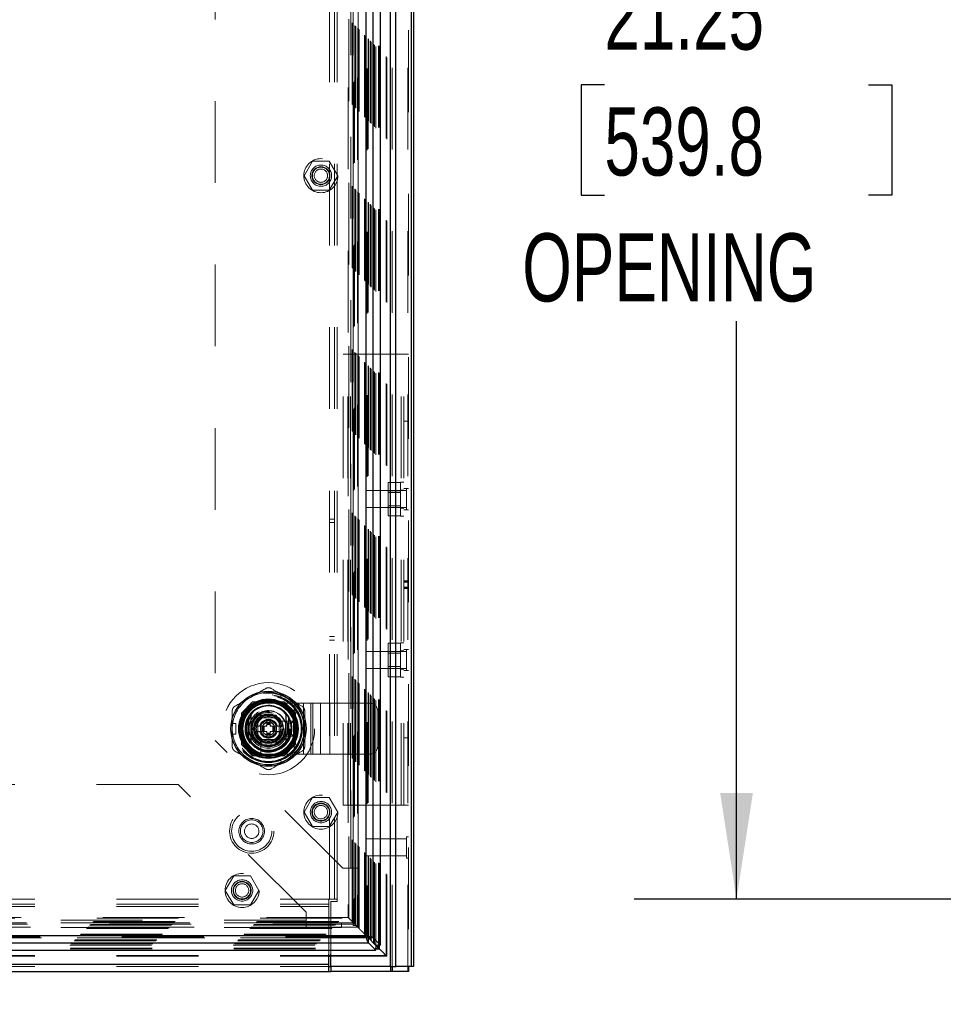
# Model space of a CAD drawing. Header units: inches. Extents: x 0.2 to 10.7, y 0.2 to 7.9.
# Tile 51 of 95: x 4.4 to 5.5, y 3 to 4.2. Entities that reach past the tile are written whole.
import ezdxf

# ---------------------------------------------------------------- set-up
doc = ezdxf.new("R2010")
doc.units = ezdxf.units.IN
doc.header["$MEASUREMENT"] = 0
doc.linetypes.add('HIDDEN', pattern=[0.075, 0.05, -0.025])
doc.layers.add('DIMENSIONS', color=140, linetype='Continuous')
doc.styles.add('SLDTEXTSTYLE0', font='TXT', dxfattribs={"width": 0.7})
doc.dimstyles.new('SLDDIMSTYLE0', dxfattribs={"dimtxt": 0.084961, "dimasz": 0.13, "dimexe": 0, "dimexo": 0.0625, "dimgap": 0.02124, "dimtad": 0, "dimtih": 1, "dimtoh": 1, "dimlfac": 12, "dimrnd": 1e-09, "dimzin": 12, "dimdsep": 46, "dimtxsty": 'SLDTEXTSTYLE0', "dimsah": 1, "dimcen": 0.09, "dimadec": 0, "dimazin": 3, "dimtfac": 1, "dimtofl": 0, "dimtmove": 0, "dimatfit": 3, "dimfxl": 0, "dimfrac": 2, "dimtolj": 1, "dimtzin": 12, "dimarcsym": 0})
doc.dimstyles.new('SLDDIMSTYLE1', dxfattribs={"dimtxt": 0.084961, "dimasz": 0.13, "dimexe": 0, "dimexo": 0.0625, "dimgap": 0.02124, "dimtad": 0, "dimtih": 1, "dimtoh": 1, "dimlfac": 12, "dimrnd": 1e-09, "dimzin": 12, "dimdsep": 46, "dimtxsty": 'SLDTEXTSTYLE0', "dimsah": 1, "dimcen": 0.09, "dimadec": 0, "dimazin": 3, "dimtfac": 1, "dimtmove": 0, "dimatfit": 0, "dimfxl": 0, "dimfrac": 2, "dimtolj": 1, "dimtzin": 12, "dimarcsym": 0})

# ---------------------------------------------------------------- blocks, each defined once
blk = doc.blocks.new('_D_15')
at = {"layer": 'DIMENSIONS'}
for p, q in [((5.7627, 3.2382), (5.7627, 3.4882)), ((6.0862, 3.2382), (5.6377, 3.2382)), ((6.0815, 3.0344), (5.6377, 3.0344)), ((5.7627, 2.8197), (5.7627, 3.0344)), ((5.2341, 2.8197), (5.2056, 2.8197)), ((5.2056, 2.8197), (5.2056, 2.6846)), ((5.4866, 2.8197), (5.5151, 2.8197)), ((5.5151, 2.8197), (5.5151, 2.6846)), ((5.6398, 2.8197), (5.7627, 2.8197)), ((5.2056, 2.6846), (5.2341, 2.6846)), ((5.5151, 2.6846), (5.4866, 2.6846))]:
    blk.add_line(p, q, dxfattribs=at)
for points in [[(5.7627, 3.2382), (5.7827, 3.3682), (5.7427, 3.3682)], [(5.7627, 3.0344), (5.7427, 2.9044), (5.7827, 2.9044)]]:
    blk.add_solid(points, dxfattribs=at)
at = {"layer": 'DIMENSIONS', "char_height": 0.08333, "attachment_point": 1, "style": 'SLDTEXTSTYLE0'}
for s, insert in [('2.45', (5.2341, 2.9461)), ('62.1', (5.2341, 2.792))]:
    blk.add_mtext(s, dxfattribs=dict(at, insert=insert))
blk = doc.blocks.new('_D_17')
at = {"layer": 'DIMENSIONS'}
for p, q in [((6.0556, 4.8938), (5.1432, 4.8938)), ((5.2682, 4.8938), (5.2682, 4.2496)), ((5.1066, 4.1195), (5.0781, 4.1195)), ((5.0781, 4.1195), (5.0781, 3.9845)), ((5.4298, 4.1195), (5.4583, 4.1195)), ((5.4583, 4.1195), (5.4583, 3.9845)), ((5.0781, 3.9845), (5.1066, 3.9845)), ((5.4583, 3.9845), (5.4298, 3.9845)), ((5.2682, 3.1229), (5.2682, 3.8304)), ((6.0556, 3.1229), (5.1432, 3.1229))]:
    blk.add_line(p, q, dxfattribs=at)
for points in [[(5.2682, 4.8938), (5.2482, 4.7638), (5.2882, 4.7638)], [(5.2682, 3.1229), (5.2882, 3.2529), (5.2482, 3.2529)]]:
    blk.add_solid(points, dxfattribs=at)
at = {"layer": 'DIMENSIONS', "char_height": 0.08333, "attachment_point": 1, "style": 'SLDTEXTSTYLE0'}
for s, insert in [('21.25', (5.1066, 4.2459)), ('539.8', (5.1066, 4.0919)), ('OPENING', (5.0061, 3.9378))]:
    blk.add_mtext(s, dxfattribs=dict(at, insert=insert))

msp = doc.modelspace()

# ---------------------------------------------------------------- linework, layer by layer
at = {"color": 7, "linetype": 'HIDDEN', "lineweight": 18}
for p, q in [((4.8662843, 3.0404469), (4.8662843, 4.9850961)), ((4.8671629, 4.9862764), (4.8671629, 3.0404469)), ((4.845087, 3.0404469), (4.845087, 4.9758636)), ((4.8472083, 3.0404469), (4.8472083, 4.9761225)), ((4.8395003, 3.054081), (4.8395003, 4.9626298)), ((4.8404242, 3.0531681), (4.8404242, 4.9635428)), ((4.8177482, 3.0758331), (4.8177482, 4.9408777)), ((4.8178822, 4.9410138), (4.8178822, 3.0756973)), ((4.817913, 3.0756359), (4.817913, 4.9410749)), ((4.8201748, 3.0733964), (4.8201748, 4.9433017)), ((4.820582, 3.0729994), (4.820582, 4.9437115)), ((4.8207317, 3.0728497), (4.8207317, 4.9438612)), ((4.8215456, 3.0720357), (4.8215456, 4.9446751)), ((4.8243903, 3.0691876), (4.8243903, 4.9475216)), ((4.8252954, 3.068286), (4.8252954, 4.9484248)), ((4.8269976, 3.0665514), (4.8269976, 4.9501595)), ((4.830364, 3.0673506), (4.830364, 4.9493602)), ((4.8314972, 3.0672437), (4.8314972, 4.9494671)), ((4.8048456, 3.0887358), (4.8048456, 4.9279751)), ((4.8052622, 3.0883191), (4.8052622, 4.9283917)), ((4.8052622, 4.9283917), (4.8052622, 3.0883191)), ((4.8054661, 3.0881384), (4.8054661, 4.9285652)), ((4.8056789, 3.0879024), (4.8056789, 4.9288084)), ((4.8065122, 3.0870691), (4.8065122, 4.9296417)), ((4.8133961, 3.0801852), (4.8133961, 4.9365256)), ((4.8141269, 3.0794545), (4.8141269, 4.9372564)), ((4.8149586, 4.9381298), (4.8149586, 3.078581)), ((4.8154293, 3.0781521), (4.8154293, 4.9385587)), ((4.816554, 4.9396804), (4.816554, 3.0770328)), ((4.7931738, 4.9163019), (4.7931738, 3.1004096)), ((4.7939022, 3.0996791), (4.7939022, 4.9170317)), ((4.7979927, 3.0955887), (4.7979927, 4.9211222)), ((4.7987657, 3.0948156), (4.7987657, 4.9218952)), ((4.799473, 4.922622), (4.799473, 3.0940897)), ((4.8010956, 4.9242251), (4.8010956, 3.0924858)), ((4.8013837, 3.0921976), (4.8013837, 4.9245132)), ((4.8023129, 3.0912684), (4.8023129, 4.9254424)), ((4.8025539, 3.0910274), (4.8025539, 4.9256834)), ((4.8025539, 3.0910274), (4.8025539, 4.9256834)), ((4.8047979, 4.9279373), (4.8047979, 3.0887435)), ((4.7705796, 3.1228636), (4.7705796, 4.8937803)), ((4.7765796, 3.1228636), (4.7765796, 4.8937803)), ((4.7795796, 3.1228636), (4.7795796, 4.8937803)), ((4.7795796, 3.1228636), (4.7795796, 4.8937803)), ((4.7964064, 4.8558137), (4.7964064, 3.1608971)), ((4.7964064, 4.8558137), (4.7964064, 3.1608971)), ((4.7994064, 4.8558137), (4.7994064, 3.1608971)), ((4.8054064, 4.8558137), (4.8054064, 3.1608971)), ((4.6304064, 4.6995637), (4.6304064, 3.3171471)), ((4.7496585, 4.0261054), (4.7394105, 4.0083554)), ((4.7701544, 4.0261054), (4.7496585, 4.0261054)), ((4.7804024, 4.0083554), (4.7701544, 4.0261054)), ((4.7394105, 4.0083554), (4.7496585, 3.9906054)), ((4.7701544, 3.9906054), (4.7804024, 4.0083554)), ((4.7496585, 3.9906054), (4.7701544, 3.9906054)), ((4.7869963, 3.2381969), (4.7869963, 3.7900303)), ((4.7869963, 3.7900303), (4.7929963, 3.7900303)), ((4.7929963, 3.2381969), (4.7929963, 3.7900303)), ((4.7959963, 3.7900303), (4.7929963, 3.7900303)), ((4.7959963, 3.2381969), (4.7959963, 3.7900303)), ((4.7959963, 3.2381969), (4.7959963, 3.7900303)), ((4.8581629, 3.7900303), (4.7959963, 3.7900303)), ((4.8581629, 3.2381969), (4.8581629, 3.7900303)), ((4.8671629, 3.7900303), (4.8581629, 3.7900303)), ((4.8581629, 3.2381969), (4.8581629, 3.7900303)), ((4.8611629, 3.2381969), (4.8611629, 3.7900303)), ((4.8671629, 3.7077907), (4.8611629, 3.7077907)), ((4.8574129, 3.6330262), (4.8419963, 3.6330262)), ((4.8419963, 3.6330262), (4.8419963, 3.6227782)), ((4.8574129, 3.5916969), (4.8574129, 3.6333636)), ((4.8611629, 3.6333636), (4.8574129, 3.6333636)), ((4.8150796, 3.6229469), (4.8150796, 3.6021136)), ((4.8645588, 3.6229469), (4.8150796, 3.6229469)), ((4.8574129, 3.6227782), (4.8419963, 3.6227782)), ((4.8419963, 3.6227782), (4.8419963, 3.6022823)), ((4.8574129, 3.6206928), (4.8419963, 3.6206928)), ((4.8611629, 3.6235719), (4.8574129, 3.6235719)), ((4.8671629, 3.6255511), (4.8611629, 3.6255511)), ((4.8645588, 3.6255511), (4.8645588, 3.5995094)), ((4.8419963, 3.6043678), (4.8574129, 3.6043678)), ((4.8150796, 3.6021136), (4.8645588, 3.6021136)), ((4.8574129, 3.6022823), (4.8419963, 3.6022823)), ((4.8419963, 3.6022823), (4.8419963, 3.5920343)), ((4.8574129, 3.5920343), (4.8419963, 3.5920343)), ((4.8574129, 3.6014886), (4.8611629, 3.6014886)), ((4.8574129, 3.5916969), (4.8611629, 3.5916969)), ((4.8671629, 3.5995094), (4.8611629, 3.5995094)), ((4.7765796, 3.5880719), (4.7705796, 3.5880719)), ((4.7705796, 3.5839053), (4.7765796, 3.5839053)), ((4.8671629, 3.5127308), (4.8611629, 3.5127308)), ((4.8671629, 3.5123304), (4.8611629, 3.5123304)), ((4.8671629, 3.5120902), (4.8611629, 3.5120902)), ((4.8671629, 3.51127), (4.8611629, 3.51127)), ((4.8671629, 3.5108412), (4.8611629, 3.5108412)), ((4.8671629, 3.5047561), (4.8611629, 3.5047561)), ((4.8671629, 3.5037313), (4.8611629, 3.5037313)), ((4.8611629, 3.5035136), (4.8671629, 3.5035136)), ((4.8671629, 3.503347), (4.8611629, 3.503347)), ((4.7705796, 3.4443219), (4.7765796, 3.4443219)), ((4.7705796, 3.4401553), (4.7765796, 3.4401553)), ((4.8574129, 3.4361929), (4.8419963, 3.4361929)), ((4.8419963, 3.4361929), (4.8419963, 3.4259449)), ((4.8574129, 3.3948636), (4.8574129, 3.4365303)), ((4.8611629, 3.4365303), (4.8574129, 3.4365303)), ((4.8150796, 3.4261136), (4.8150796, 3.4052803)), ((4.8645588, 3.4261136), (4.8150796, 3.4261136)), ((4.8574129, 3.4259449), (4.8419963, 3.4259449)), ((4.8419963, 3.4259449), (4.8419963, 3.405449)), ((4.8574129, 3.4238594), (4.8419963, 3.4238594)), ((4.8611629, 3.4267386), (4.8574129, 3.4267386)), ((4.8671629, 3.4287178), (4.8611629, 3.4287178)), ((4.8645588, 3.4287178), (4.8645588, 3.4026761)), ((4.8150796, 3.4052803), (4.8645588, 3.4052803)), ((4.8419963, 3.4075344), (4.8574129, 3.4075344)), ((4.8574129, 3.405449), (4.8419963, 3.405449)), ((4.8419963, 3.405449), (4.8419963, 3.395201)), ((4.8574129, 3.4046553), (4.8611629, 3.4046553)), ((4.8671629, 3.4026761), (4.8611629, 3.4026761)), ((4.8574129, 3.395201), (4.8419963, 3.395201)), ((4.8574129, 3.3948636), (4.8611629, 3.3948636)), ((4.676365, 3.3644249), (4.6626564, 3.3507163)), ((4.676515, 3.3645748), (4.676365, 3.3644249)), ((4.7148645, 3.3644249), (4.676365, 3.3644249)), ((4.7150144, 3.3645748), (4.676515, 3.3645748)), ((4.7107994, 3.3644249), (4.68073, 3.3644249)), ((4.6957631, 3.3628681), (4.7270131, 3.3628681)), ((4.7100957, 3.3695619), (4.7122278, 3.3732548)), ((4.7100957, 3.3695619), (4.7214609, 3.3630002)), ((4.7235929, 3.3666931), (4.7122278, 3.3732548)), ((4.7285731, 3.3507163), (4.7148645, 3.3644249)), ((4.728723, 3.3508662), (4.7150144, 3.3645748)), ((4.7214609, 3.3630002), (4.7235929, 3.3666931)), ((4.7270131, 3.3003681), (4.7270131, 3.3628681)), ((4.7270131, 3.3628681), (4.7501895, 3.3628681)), ((4.7270131, 3.3003681), (4.7270131, 3.3628681)), ((4.7386013, 3.3003681), (4.7386013, 3.3628681)), ((4.7476574, 3.3003681), (4.7476574, 3.3628681)), ((4.7501895, 3.3003681), (4.7501895, 3.3628681)), ((4.7501895, 3.3628681), (4.7592456, 3.3628681)), ((4.7592456, 3.3003681), (4.7592456, 3.3628681)), ((4.7592456, 3.3628681), (4.7708338, 3.3628681)), ((4.7708338, 3.3003681), (4.7708338, 3.3628681)), ((4.7708338, 3.3628681), (4.8190964, 3.3628681)), ((4.7708338, 3.3003681), (4.7708338, 3.3628681)), ((4.6626564, 3.3507163), (4.6626564, 3.3122169)), ((4.6628064, 3.3508662), (4.6628064, 3.3123668)), ((4.7285731, 3.3122169), (4.7285731, 3.3507163)), ((4.728723, 3.3123668), (4.728723, 3.3508662)), ((4.8295131, 3.3107848), (4.8295131, 3.3524515)), ((4.6514734, 3.3381782), (4.6557375, 3.3381782)), ((4.6514734, 3.3250548), (4.6514734, 3.3381782)), ((4.6557375, 3.3250548), (4.6557375, 3.3381782)), ((4.6629563, 3.3466512), (4.6629563, 3.3165818)), ((4.6768228, 3.3316165), (4.6862937, 3.3480207)), ((4.6826381, 3.3447431), (4.6826381, 3.3184931)), ((4.7088881, 3.3447431), (4.6826381, 3.3447431)), ((4.6826413, 3.3411831), (4.6826413, 3.3220499)), ((4.7053313, 3.3447399), (4.6861981, 3.3447399)), ((4.6862937, 3.3480207), (4.7052357, 3.3480207)), ((4.6937962, 3.341459), (4.6937962, 3.3396546)), ((4.6937962, 3.341459), (4.6977332, 3.341459)), ((4.6937962, 3.3396546), (4.6977332, 3.3396546)), ((4.6937962, 3.3396546), (4.6937962, 3.3389984)), ((4.6937962, 3.3389984), (4.6977332, 3.3389984)), ((4.6937962, 3.3389984), (4.6937962, 3.3387101)), ((4.6937962, 3.3387101), (4.6937962, 3.3376463)), ((4.6937962, 3.3387101), (4.6977332, 3.3387101)), ((4.6937962, 3.3376463), (4.6937962, 3.3369503)), ((4.6937962, 3.3376463), (4.6977332, 3.3376463)), ((4.6977332, 3.341459), (4.6977332, 3.3396546)), ((4.6977332, 3.3396546), (4.6977332, 3.3389984)), ((4.6977332, 3.3389984), (4.6977332, 3.3387101)), ((4.6977332, 3.3387101), (4.6977332, 3.3376463)), ((4.6977332, 3.3376463), (4.6977332, 3.3369503)), ((4.7052357, 3.3480207), (4.7147066, 3.3316165)), ((4.7088881, 3.3184931), (4.7088881, 3.3447431)), ((4.7088881, 3.3220499), (4.7088881, 3.3411831)), ((4.7229625, 3.3408029), (4.7093555, 3.3408029)), ((4.7163881, 3.3224515), (4.7163881, 3.3407848)), ((4.7188881, 3.3382848), (4.7163881, 3.3407848)), ((4.7163881, 3.3407848), (4.7263881, 3.3407848)), ((4.7188881, 3.3249515), (4.7188881, 3.3382848)), ((4.7188881, 3.3382848), (4.7238881, 3.3382848)), ((4.7238881, 3.3382848), (4.7263881, 3.3407848)), ((4.7238881, 3.3382848), (4.7238881, 3.3249515)), ((4.7263881, 3.3407848), (4.7263881, 3.3224515)), ((4.7285731, 3.3165818), (4.7285731, 3.3466512)), ((4.6862937, 3.3152123), (4.6768228, 3.3316165)), ((4.6877266, 3.3348973), (4.678717, 3.3348973)), ((4.6877266, 3.3283357), (4.678717, 3.3283357)), ((4.6877266, 3.3348973), (4.6877266, 3.3283357)), ((4.6883828, 3.3348973), (4.6877266, 3.3348973)), ((4.6883828, 3.3283357), (4.6877266, 3.3283357)), ((4.6883828, 3.3348973), (4.6883828, 3.3283357)), ((4.6886711, 3.3348973), (4.6883828, 3.3348973)), ((4.6886711, 3.3283357), (4.6883828, 3.3283357)), ((4.6897349, 3.3348973), (4.6886711, 3.3348973)), ((4.6886711, 3.3348973), (4.6886711, 3.3283357)), ((4.6897349, 3.3283357), (4.6886711, 3.3283357)), ((4.6904309, 3.3348973), (4.6897349, 3.3348973)), ((4.6897349, 3.3348973), (4.6897349, 3.3283357)), ((4.6904309, 3.3283357), (4.6897349, 3.3283357)), ((4.6904309, 3.3348973), (4.6904309, 3.3283357)), ((4.6937962, 3.3348973), (4.6904309, 3.3348973)), ((4.6937962, 3.3283357), (4.6904309, 3.3283357)), ((4.6937962, 3.3369503), (4.6937962, 3.3348973)), ((4.6937962, 3.3369503), (4.6977332, 3.3369503)), ((4.6937962, 3.3283357), (4.6937962, 3.3262827)), ((4.6937962, 3.3262827), (4.6977332, 3.3262827)), ((4.6937962, 3.3262827), (4.6937962, 3.3255868)), ((4.6937962, 3.3255868), (4.6977332, 3.3255868)), ((4.6937962, 3.3255868), (4.6937962, 3.3245229)), ((4.6977332, 3.3369503), (4.6977332, 3.3348973)), ((4.7010985, 3.3348973), (4.6977332, 3.3348973)), ((4.7010985, 3.3283357), (4.6977332, 3.3283357)), ((4.6977332, 3.3283357), (4.6977332, 3.3262827)), ((4.6977332, 3.3262827), (4.6977332, 3.3255868)), ((4.6977332, 3.3255868), (4.6977332, 3.3245229)), ((4.7017944, 3.3348973), (4.7010985, 3.3348973)), ((4.7010985, 3.3348973), (4.7010985, 3.3283357)), ((4.7017944, 3.3283357), (4.7010985, 3.3283357)), ((4.7017944, 3.3348973), (4.7017944, 3.3283357)), ((4.7028583, 3.3348973), (4.7017944, 3.3348973)), ((4.7028583, 3.3283357), (4.7017944, 3.3283357)), ((4.7028583, 3.3348973), (4.7028583, 3.3283357)), ((4.7031466, 3.3348973), (4.7028583, 3.3348973)), ((4.7031466, 3.3283357), (4.7028583, 3.3283357)), ((4.7031466, 3.3348973), (4.7031466, 3.3283357)), ((4.7038028, 3.3348973), (4.7031466, 3.3348973)), ((4.7038028, 3.3283357), (4.7031466, 3.3283357)), ((4.7038028, 3.3348973), (4.7038028, 3.3283357)), ((4.7128124, 3.3348973), (4.7038028, 3.3348973)), ((4.7128124, 3.3283357), (4.7038028, 3.3283357)), ((4.7147066, 3.3316165), (4.7052357, 3.3152123)), ((4.7866564, 3.1608971), (4.6304064, 3.3171471)), ((4.6514734, 3.3250548), (4.6557375, 3.3250548)), ((4.6826381, 3.3184931), (4.7088881, 3.3184931)), ((4.6861981, 3.3184931), (4.7053313, 3.3184931)), ((4.7052357, 3.3152123), (4.6862937, 3.3152123)), ((4.6865783, 3.3180258), (4.6865783, 3.3044187)), ((4.6937962, 3.3245229), (4.6977332, 3.3245229)), ((4.6937962, 3.3245229), (4.6937962, 3.3242346)), ((4.6937962, 3.3242346), (4.6977332, 3.3242346)), ((4.6937962, 3.3242346), (4.6937962, 3.3235785)), ((4.6937962, 3.3235785), (4.6977332, 3.3235785)), ((4.6937962, 3.3235785), (4.6937962, 3.321774)), ((4.6937962, 3.321774), (4.6977332, 3.321774)), ((4.6977332, 3.3245229), (4.6977332, 3.3242346)), ((4.6977332, 3.3242346), (4.6977332, 3.3235785)), ((4.6977332, 3.3235785), (4.6977332, 3.321774)), ((4.7188881, 3.3249515), (4.7163881, 3.3224515)), ((4.7263881, 3.3224515), (4.7163881, 3.3224515)), ((4.7238881, 3.3249515), (4.7188881, 3.3249515)), ((4.7238881, 3.3249515), (4.7263881, 3.3224515)), ((4.8671629, 3.3204365), (4.8611629, 3.3204365)), ((4.6626564, 3.3122169), (4.676365, 3.2985082)), ((4.6628064, 3.3123668), (4.676515, 3.2986582)), ((4.7148645, 3.2985082), (4.7285731, 3.3122169)), ((4.7285731, 3.3122169), (4.728723, 3.3123668)), ((4.676365, 3.2985082), (4.7148645, 3.2985082)), ((4.676515, 3.2986582), (4.7150144, 3.2986582)), ((4.68073, 3.2988081), (4.7107994, 3.2988081)), ((4.6957631, 3.3003681), (4.7270131, 3.3003681)), ((4.7214609, 3.3002328), (4.7100957, 3.2936711)), ((4.7122278, 3.2899782), (4.7100957, 3.2936711)), ((4.7235929, 3.2965399), (4.7122278, 3.2899782)), ((4.7235929, 3.2965399), (4.7214609, 3.3002328)), ((4.7270131, 3.3003681), (4.7501895, 3.3003681)), ((4.7501895, 3.3003681), (4.7592456, 3.3003681)), ((4.7592456, 3.3003681), (4.7708338, 3.3003681)), ((4.7708338, 3.3003681), (4.8190964, 3.3003681)), ((4.5854621, 3.2632166), (3.4942121, 3.2632166)), ((4.7417121, 3.1069666), (4.5854621, 3.2632166)), ((4.7496585, 3.2472582), (4.7394105, 3.2295082)), ((4.7701544, 3.2472582), (4.7496585, 3.2472582)), ((4.7804024, 3.2295082), (4.7701544, 3.2472582)), ((4.7394105, 3.2295082), (4.7496585, 3.2117582)), ((4.7701544, 3.2117582), (4.7804024, 3.2295082)), ((4.7869963, 3.2381969), (4.7929963, 3.2381969)), ((4.7959963, 3.2381969), (4.7929963, 3.2381969)), ((4.8581629, 3.2381969), (4.7959963, 3.2381969)), ((4.8671629, 3.2381969), (4.8581629, 3.2381969)), ((4.8056977, 3.0879073), (4.8056938, 3.2248184)), ((4.7496585, 3.2117582), (4.7701544, 3.2117582)), ((4.8150796, 3.1966969), (4.8150796, 3.1758636)), ((4.8645588, 3.1966969), (4.8150796, 3.1966969)), ((4.8645588, 3.1993011), (4.8645588, 3.1732594)), ((4.8671629, 3.1993011), (4.8645588, 3.1993011)), ((4.8150796, 3.1758636), (4.8645588, 3.1758636)), ((4.8645588, 3.1732594), (4.8671629, 3.1732594)), ((4.7964064, 3.1608971), (4.7866564, 3.1608971)), ((4.8054064, 3.1608971), (4.7964064, 3.1608971)), ((4.7994064, 3.1608971), (4.7994064, 3.0908971)), ((4.8054064, 3.1608971), (4.8054064, 3.0908971)), ((4.6532418, 3.1514666), (4.6429938, 3.1337166)), ((4.6737377, 3.1514666), (4.6532418, 3.1514666)), ((4.6839857, 3.1337166), (4.6737377, 3.1514666)), ((4.6429938, 3.1337166), (4.6532418, 3.1159666)), ((4.6737377, 3.1159666), (4.6839857, 3.1337166)), ((3.3100721, 3.1228636), (4.7695871, 3.1228636)), ((4.7695871, 3.1138636), (4.7695871, 3.1228636)), ((4.7795796, 3.1228636), (4.7705796, 3.1228636)), ((4.7795796, 3.1203636), (4.7795796, 3.1228636)), ((3.3100721, 3.1168636), (4.7695871, 3.1168636)), ((3.3100721, 3.1138636), (4.7695871, 3.1138636)), ((3.3100721, 3.1138636), (4.7695871, 3.1138636)), ((4.6532418, 3.1159666), (4.6737377, 3.1159666)), ((4.7695871, 3.0557818), (4.7695871, 3.1138636)), ((4.7720796, 3.0557818), (4.7720796, 3.1203636)), ((4.7720796, 3.1203636), (4.7795796, 3.1203636)), ((3.2857163, 3.0996791), (4.7939022, 3.0996791)), ((4.7931903, 3.1004127), (3.2864336, 3.1004127)), ((4.7417121, 3.0972166), (3.3379621, 3.0972166)), ((4.7417121, 3.0972166), (3.3379621, 3.0972166)), ((4.7417121, 3.0972166), (4.7417121, 3.1069666)), ((4.7417121, 3.0882166), (4.7417121, 3.0972166)), ((4.7979927, 3.0955887), (4.7939022, 3.0996791)), ((3.2731063, 3.0870691), (4.8065122, 3.0870691)), ((3.2739396, 3.0879024), (4.8056789, 3.0879024)), ((3.2739642, 3.0878965), (4.8056699, 3.0878965)), ((3.2741053, 3.0880615), (4.8055032, 3.0880615)), ((3.2743563, 3.0883191), (4.8052622, 3.0883191)), ((3.2743563, 3.0883191), (4.8052622, 3.0883191)), ((4.8048689, 3.0887488), (3.2747401, 3.0887488)), ((3.2747729, 3.0887358), (4.8048456, 3.0887358)), ((3.2770646, 3.0910274), (4.8025539, 3.0910274)), ((3.2770646, 3.0910274), (4.8025539, 3.0910274)), ((3.2773056, 3.0912684), (4.8023129, 3.0912684)), ((3.2782348, 3.0921976), (4.8013837, 3.0921976)), ((4.8010956, 3.0924858), (3.2785229, 3.0924858)), ((4.7997425, 3.0938557), (3.2798518, 3.0938557)), ((4.7996876, 3.0938994), (3.2799246, 3.0938994)), ((3.2808528, 3.0948156), (4.7987657, 3.0948156)), ((3.2816258, 3.0955887), (4.7979927, 3.0955887)), ((4.7417121, 3.0942166), (3.3379621, 3.0942166)), ((4.7417121, 3.0882166), (3.3379621, 3.0882166)), ((4.7848788, 3.0942166), (4.7417121, 3.0942166)), ((4.7848788, 3.0882166), (4.7417121, 3.0882166)), ((4.7848788, 3.0942166), (4.7848788, 3.0882166)), ((4.7987657, 3.0948156), (4.7979927, 3.0955887)), ((4.7997948, 3.0937866), (4.7987657, 3.0948156)), ((4.8054064, 3.0908971), (4.7994064, 3.0908971)), ((4.8056789, 3.0879024), (4.8023129, 3.0912684)), ((4.8065122, 3.0870691), (4.8056789, 3.0879024)), ((3.2588868, 3.0728497), (4.8207317, 3.0728497)), ((3.2590365, 3.0729994), (4.820582, 3.0729994)), ((3.2592681, 3.0732268), (4.8203363, 3.0732268)), ((4.8179892, 3.0756027), (3.2616324, 3.0756027)), ((3.2617147, 3.0756266), (4.8179038, 3.0756266)), ((3.2618703, 3.0758331), (4.8177482, 3.0758331)), ((4.8165626, 3.0770016), (3.2630567, 3.0770016)), ((3.2641893, 3.0781521), (4.8154293, 3.0781521)), ((3.2646599, 3.078581), (4.8149586, 3.078581)), ((3.2654916, 3.0794545), (4.8141269, 3.0794545)), ((3.2662224, 3.0801852), (4.8133961, 3.0801852)), ((4.8141269, 3.0794545), (4.8133961, 3.0801852)), ((4.8151158, 3.0784656), (4.8141269, 3.0794545)), ((3.2526302, 3.0665421), (4.8269883, 3.0665421)), ((3.2533238, 3.0620841), (4.8262947, 3.0620841)), ((3.2534307, 3.0632173), (4.8261878, 3.0632173)), ((3.2543232, 3.068286), (4.8252954, 3.068286)), ((3.255307, 3.0692755), (4.8243078, 3.0692755)), ((3.2580729, 3.0720357), (4.8215456, 3.0720357)), ((4.8264397, 3.0671417), (4.8252954, 3.068286)), ((4.8263964, 3.067134), (4.8269883, 3.0665421)), ((4.8269976, 3.0665514), (4.8264064, 3.0671426)), ((4.8269883, 3.0610488), (4.8269883, 3.0665421)), ((4.8325126, 3.0665514), (4.8269976, 3.0665514)), ((4.8281978, 3.0653835), (4.8315166, 3.0620644)), ((3.3100721, 3.054081), (4.7695871, 3.054081)), ((3.3100721, 3.0531483), (4.7695871, 3.0531483)), ((4.7720796, 3.054081), (4.8395003, 3.054081)), ((4.7720796, 3.0531483), (4.8404159, 3.0531483)), ((4.8395003, 3.054081), (4.8378515, 3.0557387)), ((3.3100721, 3.0434469), (4.7695871, 3.0434469)), ((3.3100721, 3.0404469), (4.7695871, 3.0404469))]:
    msp.add_line(p, q, dxfattribs=at)
at = {"color": 7, "linetype": 'Continuous', "lineweight": 25}
for p, q in [((4.8705269, 3.0404469), (4.8705269, 4.9850961)), ((4.8731629, 4.9862764), (4.8731629, 3.0404469)), ((4.845087, 3.0404469), (4.845087, 4.9758636)), ((4.8514509, 3.0404469), (4.8514509, 4.9761225)), ((4.8238219, 3.0756359), (4.8238219, 4.9410749)), ((4.8329064, 3.0665514), (4.8329064, 4.9501595)), ((4.8149586, 4.9381298), (4.8149586, 3.078581)), ((4.6711584, 3.3453045), (4.6711584, 3.3179285)), ((4.720371, 3.3453045), (4.720371, 3.3179285)), ((3.2646599, 3.078581), (4.8149586, 3.078581)), ((4.8179292, 3.0756521), (4.8151158, 3.0784656)), ((4.8179038, 3.0697178), (4.8179038, 3.0756266)), ((4.8179038, 3.0756266), (4.8263964, 3.067134)), ((4.8238219, 3.0756359), (4.817913, 3.0756359)), ((4.8264064, 3.0671426), (4.817913, 3.0756359)), ((4.8329064, 3.0665514), (4.8238219, 3.0756359)), ((3.2526302, 3.0606332), (4.8269883, 3.0606332)), ((3.2617147, 3.0697178), (4.8179038, 3.0697178)), ((4.8179038, 3.0697178), (4.8269883, 3.0606332)), ((4.8261878, 3.0632173), (4.830364, 3.0632173)), ((4.8262947, 3.0620841), (4.8314972, 3.0620841)), ((4.830364, 3.0632173), (4.8264397, 3.0671417)), ((4.8269883, 3.0606332), (4.8269883, 3.0610488)), ((4.830364, 3.0632173), (4.830364, 3.0673506)), ((4.8314972, 3.0620841), (4.830364, 3.0632173)), ((4.8314972, 3.0620841), (4.8314972, 3.0672437)), ((4.8329064, 3.0665514), (4.8325126, 3.0665514)), ((4.7695871, 3.0434469), (4.7695871, 3.0557818)), ((4.7695871, 3.054081), (4.7720796, 3.054081)), ((4.7695871, 3.0531483), (4.7720796, 3.0531483)), ((4.7720796, 3.0404469), (4.7720796, 3.0557818)), ((3.3100721, 3.0434469), (4.7695871, 3.0434469)), ((4.7695871, 3.0344469), (4.7695871, 3.0434469)), ((4.7695871, 3.0404469), (4.7720796, 3.0404469)), ((4.845087, 3.0404469), (4.7720796, 3.0404469)), ((4.7720871, 3.0404469), (4.7720871, 3.0344469)), ((4.845087, 3.0404469), (4.8514509, 3.0404469)), ((4.8450902, 3.0404469), (4.8450902, 3.0344469)), ((4.8472092, 3.0404469), (4.8472092, 3.0344469)), ((4.8705269, 3.0404469), (4.8514509, 3.0404469)), ((4.8662852, 3.0404469), (4.8662852, 3.0344469)), ((4.8671629, 3.0404469), (4.8671629, 3.0344469)), ((4.8731629, 3.0404469), (4.8705269, 3.0404469)), ((3.3100721, 3.0344469), (4.7695871, 3.0344469)), ((4.7695871, 3.0344469), (4.7720871, 3.0344469)), ((4.8450902, 3.0344469), (4.7720871, 3.0344469)), ((4.8472092, 3.0344469), (4.8450902, 3.0344469)), ((4.8662852, 3.0344469), (4.8472092, 3.0344469)), ((4.8671629, 3.0344469), (4.8662852, 3.0344469))]:
    msp.add_line(p, q, dxfattribs=at)
at = {"color": 7, "linetype": 'HIDDEN', "lineweight": 18, "flags": 128}
for points in [[(4.7179104, 3.3699739), (4.7127143, 3.3725364), (4.7119834, 3.3728315)], [(4.7233486, 3.3662698), (4.7227276, 3.3667552), (4.7179104, 3.3699739)], [(4.6519621, 3.3381782), (4.6518523, 3.3373977), (4.6514734, 3.3316165)], [(4.6514734, 3.3316165), (4.6518523, 3.3258353), (4.6519621, 3.3250548)], [(4.7119834, 3.2904015), (4.7127143, 3.2906966), (4.7179104, 3.2932591)], [(4.7179104, 3.2932591), (4.7227276, 3.2964778), (4.7233486, 3.2969632)]]:
    msp.add_lwpolyline(points, dxfattribs=at)
at = {"color": 7, "linetype": 'HIDDEN', "lineweight": 18}
for centre, radius in [((4.7599064, 4.0083554), 0.0208333), ((4.7599064, 4.0083554), 0.0130208), ((4.7599064, 4.0083554), 0.0110417), ((4.7599064, 4.0083554), 0.0104167), ((4.7599064, 4.0083554), 0.0081625), ((4.6957647, 3.3316165), 0.0564167), ((4.6956564, 3.3314387), 0.04375), ((4.6957647, 3.3316165), 0.0415329), ((4.6957647, 3.3316165), 0.0415026), ((4.6957647, 3.3316165), 0.0408935), ((4.6957647, 3.3316165), 0.0400262), ((4.6957647, 3.3316165), 0.0362533), ((4.6957647, 3.3316165), 0.0360892), ((4.6957647, 3.3316165), 0.0337927), ((4.6957647, 3.3316165), 0.0334252), ((4.6957647, 3.3316165), 0.0319882), ((4.6957647, 3.3316165), 0.0270669), ((4.6957647, 3.3316165), 0.0264108), ((4.6957647, 3.3316165), 0.0264108), ((4.6957647, 3.3316165), 0.0262467), ((4.6957647, 3.3316165), 0.0237861), ((4.6957647, 3.3316165), 0.0209974), ((4.6957647, 3.3316165), 0.0200131), ((4.6957647, 3.3316165), 0.0172244), ((4.6957647, 3.3316165), 0.0164042), ((4.6957647, 3.3316165), 0.0162402), ((4.6957647, 3.3316165), 0.0149278), ((4.6957647, 3.3316165), 0.0098425), ((4.6957647, 3.3316165), 0.0080659), ((4.6957647, 3.3316165), 0.0078297), ((4.7599064, 3.2295082), 0.0208333), ((4.7599064, 3.2295082), 0.0130208), ((4.6752463, 3.2061969), 0.0270833), ((4.6752463, 3.2061969), 0.0245833), ((4.6752463, 3.2061969), 0.0245833), ((4.7599064, 3.2295082), 0.0110417), ((4.7599064, 3.2295082), 0.0104167), ((4.7599064, 3.2295082), 0.0081625), ((4.6752463, 3.2061969), 0.015625), ((4.6752463, 3.2061969), 0.0138333), ((4.6752463, 3.2061969), 0.0088333), ((4.6634898, 3.1337166), 0.0208333), ((4.6635454, 3.1337166), 0.0208333), ((4.6634898, 3.1337166), 0.0130208), ((4.6634898, 3.1337166), 0.0110417), ((4.6634898, 3.1337166), 0.0104167), ((4.6634898, 3.1337166), 0.0081625)]:
    msp.add_circle(centre, radius, dxfattribs=at)
at = {"color": 7, "linetype": 'Continuous', "lineweight": 25}
for radius in [0.0459318, 0.0362814, 0.0358174, 0.0344488, 0.0328084, 0.0321054, 0.0180446]:
    msp.add_circle((4.6957647, 3.3316165), radius, dxfattribs=at)
at = {"color": 7, "linetype": 'HIDDEN', "lineweight": 18}
for centre, radius, start, end in [((4.6957647, 3.3316165), 0.0442913, 68.5196243, 120), ((4.6957647, 3.3316165), 0.0442913, 120, 171.4803757), ((4.6957631, 3.3316181), 0.03125, 90, 270), ((4.6957647, 3.3316165), 0.0442913, 0, 51.4803757), ((4.8190964, 3.3524515), 0.0104167, 0, 90), ((4.6957647, 3.3316165), 0.0287073, 18.6629249, 251.3370751), ((4.6957647, 3.3316165), 0.0218176, 7.3528467, 175.552299), ((4.6957647, 3.3316165), 0.0221457, 10.98225, 167.5591528), ((4.6957647, 3.3316165), 0.0173027, 108.5459072, 131.4540928), ((4.6957647, 3.3316165), 0.0114829, 16.6015496, 163.3984504), ((4.6957647, 3.3316165), 0.0108268, 17.6397014, 162.3602986), ((4.6957647, 3.3316165), 0.0287073, 251.3370751, 18.6629249), ((4.6957647, 3.3316165), 0.0173027, 48.5459072, 71.4540928), ((4.6957647, 3.3316165), 0.0221457, 191.9005369, 270), ((4.6957647, 3.3316165), 0.0218176, 189.0369276, 270), ((4.6957647, 3.3316165), 0.0173027, 168.5459072, 169.0697518), ((4.6957647, 3.3316165), 0.0173027, 190.9302482, 191.4540928), ((4.6957647, 3.3316165), 0.0114829, 196.6015496, 343.3984504), ((4.6957647, 3.3316165), 0.0108268, 197.6397014, 342.3602986), ((4.6957647, 3.3316165), 0.0045801, 115.4548319, 134.2475009), ((4.6957647, 3.3316165), 0.0045801, 225.7524991, 244.5451681), ((4.6957647, 3.3316165), 0.0218176, 270, 354.2412475), ((4.6957647, 3.3316165), 0.0221457, 270, 349.2593124), ((4.6957647, 3.3316165), 0.0045801, 45.7524991, 64.5451681), ((4.6957647, 3.3316165), 0.0045801, 295.4548319, 314.2475009), ((4.6957647, 3.3316165), 0.0173027, 10.9302482, 11.4540928), ((4.6957647, 3.3316165), 0.0173027, 348.5459072, 349.0697518), ((4.6957647, 3.3316165), 0.0442913, 308.5196243, 0), ((4.6957647, 3.3316165), 0.0442913, 188.5196243, 240), ((4.6957647, 3.3316165), 0.0173027, 228.5459072, 251.4540928), ((4.6957647, 3.3316165), 0.0173027, 288.5459072, 311.4540928), ((4.8190964, 3.3107848), 0.0104167, 270, 0), ((4.6957647, 3.3316165), 0.0442913, 240, 291.4803757)]:
    msp.add_arc(centre, radius, start, end, dxfattribs=at)
at = {"color": 7, "linetype": 'Continuous', "lineweight": 25}
for radius, start, end in [(0.0278871, 40.1191669, 139.8808331), (0.0281573, 150.9137041, 209.0862959), (0.0281573, 330.9137041, 29.0862959), (0.0278871, 220.1191669, 319.8808331)]:
    msp.add_arc((4.6957647, 3.3316165), radius, start, end, dxfattribs=at)
at = {"color": 7, "linetype": 'HIDDEN', "lineweight": 18}
for points, knots in [([(4.7997488, 4.9228794), (4.7997562, 4.9207364), (4.7997771, 4.9146557), (4.7997946, 4.9036185), (4.7998058, 4.8888728), (4.7998066, 4.8717312), (4.7998016, 4.8472159), (4.7997968, 4.8167804), (4.7998015, 4.7714048), (4.7997994, 4.717091), (4.7998006, 4.5985667), (4.7997995, 4.3656375), (4.7998, 3.9777704), (4.7998006, 3.6365154), (4.7997996, 3.4015627), (4.7998015, 3.31357), (4.7997966, 3.2474369), (4.7998001, 3.2030215), (4.7998054, 3.1805788), (4.7998063, 3.1593348), (4.7997952, 3.1405924), (4.7997696, 3.1249855), (4.7997343, 3.112426), (4.7996958, 3.102488), (4.7996663, 3.0966126), (4.7996545, 3.0940023), (4.7996541, 3.0939275)], [0, 0, 0, 0, 0.003515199, 0.009974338, 0.018104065, 0.027702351, 0.038091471, 0.058316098, 0.077625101, 0.112520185, 0.147406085, 0.272038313, 0.494589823, 0.783617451, 0.831792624, 0.879978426, 0.927950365, 0.940269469, 0.952832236, 0.964762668, 0.97511566, 0.983575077, 0.990362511, 0.995716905, 0.999877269, 1, 1, 1, 1]), ([(4.8611629, 3.5049464), (4.8621628, 3.5049487), (4.8641628, 3.5049533), (4.8661628, 3.5049487), (4.8671629, 3.5049464)], [0, 0, 0, 0, 0.499954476, 1, 1, 1, 1]), ([(4.6924839, 3.3808655), (4.6929819, 3.3811531), (4.6935077, 3.3813708), (4.6946138, 3.3816683), (4.6951908, 3.3817444), (4.6963331, 3.3817449), (4.6969133, 3.3816685), (4.6980153, 3.3813729), (4.6985475, 3.3811531), (4.6990455, 3.3808655)], [0, 0, 0, 0, 0.25, 0.25, 0.5, 0.5, 0.75, 0.75, 1, 1, 1, 1]), ([(4.6514734, 3.3533997), (4.6514734, 3.3539748), (4.6515477, 3.354539), (4.6518431, 3.3556456), (4.6520657, 3.3561835), (4.6526364, 3.3571729), (4.6529928, 3.3576372), (4.6537997, 3.3584438), (4.6542561, 3.3587948), (4.6547542, 3.3590823)], [0, 0, 0, 0, 0.25, 0.25, 0.5, 0.5, 0.75, 0.75, 1, 1, 1, 1]), ([(4.7367752, 3.3590823), (4.7372732, 3.3587948), (4.7377247, 3.3584483), (4.7385353, 3.3576391), (4.7388898, 3.3571774), (4.7394613, 3.3561885), (4.7396853, 3.3556477), (4.7399803, 3.3545456), (4.740056, 3.3539749), (4.740056, 3.3533997)], [0, 0, 0, 0, 0.25, 0.25, 0.5, 0.5, 0.75, 0.75, 1, 1, 1, 1]), ([(4.7264054, 3.3408029), (4.7264054, 3.3408029), (4.7263111, 3.3408029), (4.7259542, 3.3408029), (4.7256908, 3.3408029), (4.7250494, 3.3408029), (4.7246662, 3.3408029), (4.7238474, 3.3408029), (4.7234063, 3.3408029), (4.7229625, 3.3408029)], [0, 0, 0, 0, 0.25, 0.25, 0.5, 0.5, 0.75, 0.75, 1, 1, 1, 1]), ([(4.6547542, 3.3041507), (4.6542561, 3.3044382), (4.6538047, 3.3047847), (4.6529941, 3.3055939), (4.6526396, 3.3060556), (4.6520681, 3.3070445), (4.6518441, 3.3075853), (4.6515491, 3.3086874), (4.6514734, 3.3092582), (4.6514734, 3.3098333)], [0, 0, 0, 0, 0.25, 0.25, 0.5, 0.5, 0.75, 0.75, 1, 1, 1, 1]), ([(4.6865783, 3.3044187), (4.6865783, 3.3039746), (4.6865783, 3.3035397), (4.6865783, 3.3027144), (4.6865783, 3.3023354), (4.6865783, 3.3013682), (4.6865783, 3.3009758), (4.6865783, 3.3009758)], [0, 0, 0, 0, 0.25, 0.25, 0.5, 0.5, 1, 1, 1, 1]), ([(4.740056, 3.3098333), (4.740056, 3.3092582), (4.7399817, 3.308694), (4.7396862, 3.3075874), (4.7394637, 3.3070496), (4.738893, 3.3060601), (4.7385366, 3.3055958), (4.7377297, 3.3047892), (4.7372733, 3.3044383), (4.7367752, 3.3041507)], [0, 0, 0, 0, 0.25, 0.25, 0.5, 0.5, 0.75, 0.75, 1, 1, 1, 1]), ([(4.6990455, 3.2823675), (4.6985475, 3.2820799), (4.6980217, 3.2818622), (4.6969156, 3.2815648), (4.6963386, 3.2814886), (4.6951963, 3.2814881), (4.694616, 3.2815646), (4.6935141, 3.2818601), (4.6929819, 3.2820799), (4.6924839, 3.2823675)], [0, 0, 0, 0, 0.25, 0.25, 0.5, 0.5, 0.75, 0.75, 1, 1, 1, 1]), ([(4.7939022, 3.0996791), (4.7937138, 3.0998659), (4.7934452, 3.1001322), (4.7932234, 3.1003651), (4.7931811, 3.1004226), (4.7932009, 3.100406), (4.7932724, 3.1003214), (4.7934158, 3.1001602), (4.7937281, 3.0998677), (4.7942151, 3.0993801), (4.7948153, 3.098763), (4.7964181, 3.0971696), (4.7976232, 3.0959572), (4.7991183, 3.0944631), (4.7994892, 3.0940925)], [0, 0, 0, 0, 0.117428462, 0.167346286, 0.195491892, 0.222302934, 0.248468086, 0.27362412, 0.310662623, 0.362792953, 0.437758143, 0.496215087, 0.875029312, 1, 1, 1, 1]), ([(4.8023129, 3.0912684), (4.8015633, 3.0920142), (4.800584, 3.0929886), (4.7997502, 3.0938381), (4.7995419, 3.0940484), (4.799478, 3.0940984), (4.7994975, 3.0940953), (4.7995546, 3.094051), (4.7996285, 3.0939727), (4.7997212, 3.0938674), (4.7998695, 3.0937089), (4.8001887, 3.0933969), (4.801197, 3.0923771), (4.8020147, 3.0915634), (4.8026787, 3.0909026)], [0, 0, 0, 0, 0.355478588, 0.464432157, 0.504182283, 0.533886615, 0.55583159, 0.577737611, 0.588559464, 0.599580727, 0.622907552, 0.64620333, 0.712673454, 1, 1, 1, 1]), ([(4.7996876, 3.0938896), (4.7996621, 3.0939128), (4.7996174, 3.0939536), (4.7996184, 3.0939591), (4.7996472, 3.0939309), (4.7996506, 3.0939275)], [0, 0, 0, 0, 0.5370419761, 0.9453970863, 1, 1, 1, 1]), ([(4.8048689, 3.0887154), (4.8048262, 3.0887608), (4.8047699, 3.0888209), (4.8048159, 3.0887667), (4.8049038, 3.0886889), (4.8050792, 3.0885141), (4.8052904, 3.0882895), (4.8057391, 3.0878396), (4.8064678, 3.0871153), (4.8077156, 3.0858654), (4.8098665, 3.0836948), (4.8110954, 3.0826474), (4.8123566, 3.0812126), (4.8127848, 3.0808206), (4.8133295, 3.0802471), (4.8141001, 3.0794803), (4.8146949, 3.0788803), (4.8150337, 3.0785439), (4.8150945, 3.0784835)], [0, 0, 0, 0, 0.0435493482, 0.0575304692, 0.0768323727, 0.0966073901, 0.1177424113, 0.1299539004, 0.2011022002, 0.2764984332, 0.4259944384, 0.7615670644, 0.7801738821, 0.8081497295, 0.8593815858, 0.905015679, 0.9829423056, 1, 1, 1, 1]), ([(4.8201728, 3.0733964), (4.8202291, 3.0733368), (4.8203703, 3.073187), (4.8205102, 3.073064), (4.8205944, 3.0729901)], [0, 0, 0, 0, 0.398209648, 1, 1, 1, 1]), ([(4.8243932, 3.0691876), (4.8244791, 3.0691006), (4.8246651, 3.0689124), (4.8248739, 3.0687026), (4.8249905, 3.068593), (4.8250161, 3.0685677), (4.8250189, 3.0685648), (4.8250199, 3.0685638), (4.8250201, 3.0685637), (4.8250621, 3.068521), (4.8251461, 3.0684341), (4.8252431, 3.0683305), (4.8253058, 3.0682663), (4.8253309, 3.0682471), (4.8253067, 3.0682735), (4.8252954, 3.068286)], [0, 0, 0, 0, 0.1844889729, 0.3992297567, 0.4573544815, 0.462148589, 0.464335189, 0.4645986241, 0.4647295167, 0.4647830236, 0.573856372, 0.7014505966, 0.8148599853, 0.912957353, 1, 1, 1, 1]), ([(4.8393563, 3.0542258), (4.8394108, 3.0541713), (4.8395789, 3.054003), (4.8398706, 3.0537173), (4.8401358, 3.0534277), (4.8402994, 3.0532788), (4.8403711, 3.0532137), (4.8404027, 3.0531653), (4.8404323, 3.0531367), (4.8403505, 3.0532652), (4.8398967, 3.0537007), (4.8395003, 3.054081)], [0, 0, 0, 0, 0.046380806, 0.1431548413, 0.2401794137, 0.2691119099, 0.285791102, 0.3127791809, 0.3455750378, 0.4285223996, 1, 1, 1, 1])]:
    msp.add_open_spline(points, degree=3, knots=knots, dxfattribs=at)
for points in [[(4.673619, 3.3699739), (4.6799317, 3.3736186), (4.6862173, 3.3772476), (4.6924839, 3.3808655)], [(4.7122278, 3.3732548), (4.7078191, 3.3758001), (4.7034264, 3.3783362), (4.6990455, 3.3808655)], [(4.6547542, 3.3590823), (4.6610207, 3.3627003), (4.6673063, 3.3663293), (4.673619, 3.3699739)], [(4.7367752, 3.3590823), (4.7323943, 3.3616116), (4.7280017, 3.3641477), (4.7235929, 3.3666931)], [(4.6514734, 3.3381782), (4.6514734, 3.3432689), (4.6514734, 3.3483411), (4.6514734, 3.3533997)], [(4.740056, 3.3533997), (4.740056, 3.3461638), (4.740056, 3.3389058), (4.740056, 3.3316165)], [(4.740056, 3.3316165), (4.740056, 3.3243272), (4.740056, 3.3170692), (4.740056, 3.3098333)], [(4.6514734, 3.3098333), (4.6514734, 3.3148919), (4.6514734, 3.3199641), (4.6514734, 3.3250548)], [(4.673619, 3.2932591), (4.6673063, 3.2969037), (4.6610207, 3.3005327), (4.6547542, 3.3041507)], [(4.7367752, 3.3041507), (4.7323943, 3.3016214), (4.7280017, 3.2990853), (4.7235929, 3.2965399)], [(4.6924839, 3.2823675), (4.6862173, 3.2859854), (4.6799317, 3.2896144), (4.673619, 3.2932591)], [(4.7122278, 3.2899782), (4.7078191, 3.2874329), (4.7034264, 3.2848968), (4.6990455, 3.2823675)]]:
    msp.add_open_spline(points, degree=3, dxfattribs=at)
at = {"color": 7, "linetype": 'Continuous', "lineweight": 25}
for points, knots in [([(4.6744392, 3.3136466), (4.6744392, 3.3136466), (4.6744392, 3.3136995), (4.6744392, 3.3139032), (4.6744392, 3.3140566), (4.6744392, 3.3144481), (4.6744392, 3.3146845), (4.6744392, 3.3152289), (4.6744392, 3.3155386), (4.6744392, 3.3165308), (4.6744392, 3.3172927), (4.6744392, 3.3189215), (4.6744392, 3.3197756), (4.6744392, 3.3215385), (4.6744392, 3.322453), (4.6744392, 3.3242802), (4.6744392, 3.3251971), (4.6744392, 3.3279546), (4.6744392, 3.3298014), (4.6744392, 3.3335051), (4.6744392, 3.3353703), (4.6744392, 3.3390664), (4.6744392, 3.340913), (4.6744392, 3.3435323), (4.6744392, 3.3443878), (4.6744392, 3.3460007), (4.6744392, 3.3467496), (4.6744392, 3.3480646), (4.6744392, 3.3486037), (4.6744392, 3.349184), (4.6744392, 3.349334), (4.6744392, 3.3495342), (4.6744392, 3.3495864), (4.6744392, 3.3495864)], [0, 0, 0, 0, 0.03125, 0.03125, 0.0625, 0.0625, 0.09375, 0.09375, 0.125, 0.125, 0.1875, 0.1875, 0.25, 0.25, 0.3125, 0.3125, 0.375, 0.375, 0.5, 0.5, 0.625, 0.625, 0.75, 0.75, 0.8125, 0.8125, 0.875, 0.875, 0.9375, 0.9375, 0.96875, 0.96875, 1, 1, 1, 1]), ([(4.7170902, 3.3495864), (4.7170902, 3.3495864), (4.7170902, 3.3495335), (4.7170902, 3.3493299), (4.7170902, 3.3491764), (4.7170902, 3.3487849), (4.7170902, 3.3485486), (4.7170902, 3.3480041), (4.7170902, 3.3476944), (4.7170902, 3.3467022), (4.7170902, 3.3459403), (4.7170902, 3.3443115), (4.7170902, 3.3434575), (4.7170902, 3.3416945), (4.7170902, 3.3407801), (4.7170902, 3.3389529), (4.7170902, 3.3380359), (4.7170902, 3.3352784), (4.7170902, 3.3334317), (4.7170902, 3.329728), (4.7170902, 3.3278627), (4.7170902, 3.3241666), (4.7170902, 3.32232), (4.7170902, 3.3197007), (4.7170902, 3.3188452), (4.7170902, 3.3172323), (4.7170902, 3.3164834), (4.7170902, 3.3151685), (4.7170902, 3.3146293), (4.7170902, 3.314049), (4.7170902, 3.313899), (4.7170902, 3.3136988), (4.7170902, 3.3136466), (4.7170902, 3.3136466)], [0, 0, 0, 0, 0.03125, 0.03125, 0.0625, 0.0625, 0.09375, 0.09375, 0.125, 0.125, 0.1875, 0.1875, 0.25, 0.25, 0.3125, 0.3125, 0.375, 0.375, 0.5, 0.5, 0.625, 0.625, 0.75, 0.75, 0.8125, 0.8125, 0.875, 0.875, 0.9375, 0.9375, 0.96875, 0.96875, 1, 1, 1, 1]), ([(4.674286, 3.349403), (4.6741435, 3.3492308), (4.6739146, 3.3489981), (4.6733836, 3.3484298), (4.6730832, 3.3480944), (4.6724982, 3.3473726), (4.6722077, 3.3469808), (4.6716585, 3.346163), (4.6714006, 3.3457398), (4.6711584, 3.3453045)], [0, 0, 0, 0, 0.25, 0.25, 0.5, 0.5, 0.75, 0.75, 1, 1, 1, 1]), ([(4.720371, 3.3453045), (4.720129, 3.3457394), (4.7198721, 3.3461609), (4.7193276, 3.3469722), (4.7190356, 3.3473669), (4.7184477, 3.3480928), (4.7181476, 3.3484278), (4.7176175, 3.3489952), (4.717386, 3.3492308), (4.7172433, 3.349403)], [0, 0, 0, 0, 0.25, 0.25, 0.5, 0.5, 0.75, 0.75, 1, 1, 1, 1]), ([(4.674286, 3.31383), (4.6741435, 3.3140022), (4.6739146, 3.3142349), (4.6733836, 3.3148032), (4.6730832, 3.3151386), (4.6724982, 3.3158604), (4.6722077, 3.3162523), (4.6716585, 3.31707), (4.6714006, 3.3174932), (4.6711584, 3.3179285)], [0, 0, 0, 0, 0.25, 0.25, 0.5, 0.5, 0.75, 0.75, 1, 1, 1, 1]), ([(4.720371, 3.3179285), (4.720129, 3.3174936), (4.7198721, 3.3170722), (4.7193276, 3.3162608), (4.7190356, 3.3158661), (4.7184477, 3.3151402), (4.7181476, 3.3148052), (4.7176175, 3.3142378), (4.717386, 3.3140023), (4.7172433, 3.31383)], [0, 0, 0, 0, 0.25, 0.25, 0.5, 0.5, 0.75, 0.75, 1, 1, 1, 1]), ([(4.8149586, 3.078581), (4.8160058, 3.0783356), (4.8170528, 3.0780902), (4.8190208, 3.0775993), (4.8199415, 3.0773539), (4.8215459, 3.076863), (4.8222293, 3.0766176), (4.8232765, 3.0761268), (4.8236401, 3.0758813), (4.8238219, 3.0756359)], [0, 0, 0, 0, 0.25, 0.25, 0.5, 0.5, 0.75, 0.75, 1, 1, 1, 1]), ([(4.817913, 3.0756359), (4.8178929, 3.075706), (4.8178526, 3.0758463), (4.8177555, 3.0760566), (4.8176328, 3.076267), (4.8174829, 3.0764774), (4.817308, 3.0766877), (4.8171098, 3.0768981), (4.8168354, 3.077161), (4.8164662, 3.0774766), (4.8159899, 3.0778448), (4.8154822, 3.0782129), (4.8151332, 3.0784583), (4.8149586, 3.078581)], [0, 0, 0, 0, 0.0714489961, 0.1428979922, 0.2143469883, 0.2857959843, 0.3572449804, 0.4286939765, 0.5001429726, 0.6251072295, 0.7500714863, 0.8750357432, 1, 1, 1, 1]), ([(4.8179038, 3.0697178), (4.8176583, 3.0698996), (4.8174129, 3.0702632), (4.8169221, 3.0713104), (4.8166766, 3.0719938), (4.8161858, 3.0735982), (4.8159403, 3.0745188), (4.8154495, 3.0764869), (4.8152041, 3.0775338), (4.8149586, 3.078581)], [0, 0, 0, 0, 0.25, 0.25, 0.5, 0.5, 0.75, 0.75, 1, 1, 1, 1]), ([(4.8149586, 3.078581), (4.8150287, 3.0784813), (4.815169, 3.0782818), (4.8153794, 3.0779856), (4.8155897, 3.0776953), (4.8158001, 3.0774138), (4.8160105, 3.0771439), (4.8162208, 3.0768883), (4.8164837, 3.0765899), (4.8167994, 3.0762709), (4.8171675, 3.0759708), (4.8175356, 3.0757436), (4.8177811, 3.0756656), (4.8179038, 3.0756266)], [0, 0, 0, 0, 0.0714489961, 0.1428979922, 0.2143469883, 0.2857959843, 0.3572449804, 0.4286939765, 0.5001429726, 0.6251072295, 0.7500714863, 0.8750357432, 1, 1, 1, 1]), ([(4.8378515, 3.0557387), (4.8377879, 3.0558026), (4.8364735, 3.0571244), (4.8344067, 3.059173), (4.8331172, 3.0604582), (4.832755, 3.0608272), (4.8322707, 3.0612699), (4.8318243, 3.0617398), (4.8314972, 3.0620841)], [0, 0, 0, 0, 0.0198724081, 0.4112126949, 0.702569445, 0.7126362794, 0.7894300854, 1, 1, 1, 1])]:
    msp.add_open_spline(points, degree=3, knots=knots, dxfattribs=at)

# ---------------------------------------------------------------- dimensions: what is measured, and where the dimension line sits
at = {"layer": 'DIMENSIONS'}
dim = msp.add_linear_dim(base=(5.2681832, 4.8937803), p1=(6.1055809, 3.1228636), p2=(6.1055809, 4.8937803), angle=90, text='<>\\POPENING', dimstyle='SLDDIMSTYLE0', dxfattribs=at)
dim.commit()
dim.dimension.update_dxf_attribs({"geometry": '_D_17', "text_midpoint": (5.2681832, 4.0400208), "dimtype": 160})
dim = msp.add_linear_dim(base=(5.7626531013, 3.034446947), p1=(6.1361642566, 3.238196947), p2=(6.131534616, 3.034446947), angle=90, dimstyle='SLDDIMSTYLE1', dxfattribs=at)
dim.commit()
dim.dimension.update_dxf_attribs({"geometry": '_D_15', "text_midpoint": (5.7626531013, 2.8196535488), "dimtype": 160})

doc.saveas('drawing.dxf')
